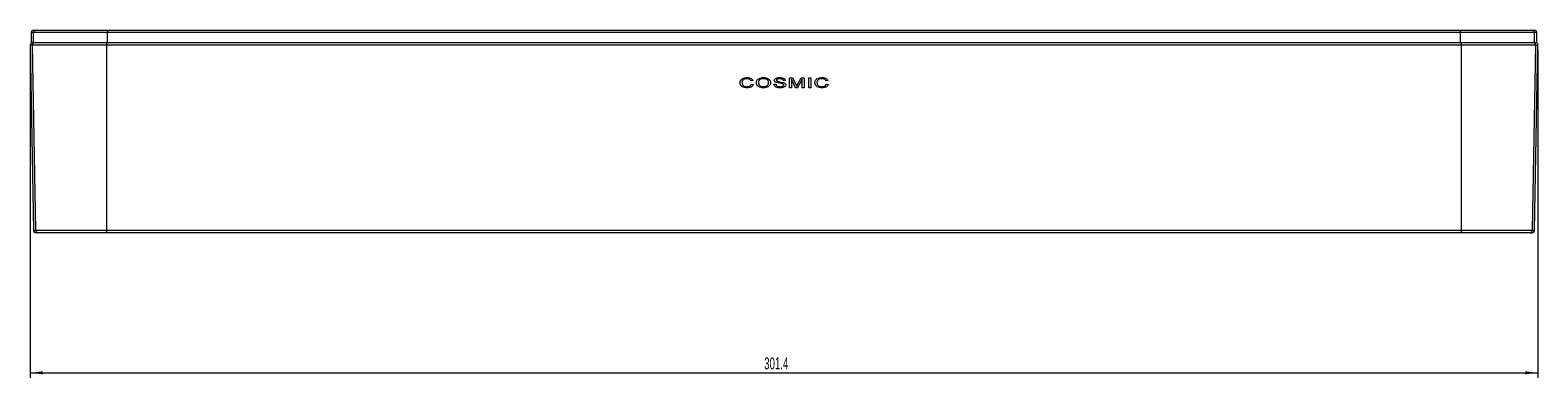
# Model space of a CAD drawing. Header units: millimetres. Extents: x -393 to 304, y 27 to 402.
# Tile 2 of 5: x -393 to -92, y 333 to 402. Entities that reach past the tile are written whole.
import ezdxf

# ---------------------------------------------------------------- set-up
doc = ezdxf.new("R2010")
doc.units = ezdxf.units.MM
doc.styles.add('SLDTEXTSTYLE0', font='TXT', dxfattribs={"width": 0.605})
doc.dimstyles.new('SLDDIMSTYLE0', dxfattribs={"dimtxt": 2.311487, "dimasz": 2.5, "dimexe": 0, "dimexo": 0.0625, "dimgap": 0.577872, "dimtad": 1, "dimtoh": 1, "dimdec": 1, "dimrnd": 1e-09, "dimzin": 12, "dimdsep": 46, "dimtxsty": 'SLDTEXTSTYLE0', "dimsah": 1, "dimcen": 0.09, "dimadec": 0, "dimazin": 0, "dimtfac": 1, "dimtdec": 1, "dimtofl": 0, "dimtmove": 0, "dimatfit": 3, "dimfxl": 1, "dimfrac": 2, "dimtolj": 1, "dimtzin": 12, "dimarcsym": 0})

# ---------------------------------------------------------------- blocks, each defined once
blk = doc.blocks.new('*D1')
at = {"color": 7, "linetype": 'Continuous', "lineweight": 0}
for p, q in [((-393.09, 398.04), (-393.09, 332.55)), ((-91.71, 398.04), (-91.71, 332.55)), ((-393.09, 333.55), (-91.71, 333.55))]:
    blk.add_line(p, q, dxfattribs=at)
for points in [[(-393.09, 333.55), (-390.59, 333.24), (-390.59, 333.86)], [(-91.71, 333.55), (-94.21, 333.86), (-94.21, 333.24)]]:
    blk.add_solid(points, dxfattribs=at)
at = {"color": 7, "linetype": 'Continuous', "lineweight": 0, "insert": (-246.36, 336.62), "char_height": 2.381, "attachment_point": 1, "style": 'SLDTEXTSTYLE0'}
blk.add_mtext('301.4', dxfattribs=at)

msp = doc.modelspace()

# ---------------------------------------------------------------- linework, layer by layer
at = {"color": 7, "linetype": 'Continuous', "lineweight": 15}
for p, q in [((-392.9, 401.55), (-392.9, 399.55)), ((-392.4, 402.05), (-391.89, 402.05)), ((-392.39, 399.55), (-392.39, 401.55)), ((-377.65, 401.55), (-392.39, 401.55)), ((-391.89, 402.05), (-377.64, 402.05)), ((-107.15, 401.55), (-377.65, 401.55)), ((-377.65, 399.55), (-377.65, 401.55)), ((-377.64, 402.05), (-107.16, 402.05)), ((-107.16, 402.05), (-92.91, 402.05)), ((-107.15, 399.55), (-107.15, 401.55)), ((-92.41, 401.55), (-107.15, 401.55)), ((-92.91, 402.05), (-92.4, 402.05)), ((-92.41, 399.55), (-92.41, 401.55)), ((-91.9, 399.55), (-91.9, 401.55)), ((-393.09, 399.04), (-392.44, 362.04)), ((-392.9, 399.55), (-392.39, 399.55)), ((-377.86, 399.04), (-392.63, 399.04)), ((-391.98, 362.04), (-392.63, 399.04)), ((-392.39, 399.55), (-377.65, 399.55)), ((-106.94, 399.04), (-377.86, 399.04)), ((-377.86, 399.04), (-377.85, 362.04)), ((-377.65, 399.55), (-107.15, 399.55)), ((-107.15, 399.55), (-92.41, 399.55)), ((-106.95, 362.04), (-106.94, 399.04)), ((-92.17, 399.04), (-106.94, 399.04)), ((-92.17, 399.04), (-92.82, 362.04)), ((-92.41, 399.55), (-91.9, 399.55)), ((-92.36, 362.04), (-91.71, 399.04)), ((-248.61, 391.99), (-249.02, 391.93)), ((-242.13, 391.98), (-242.54, 391.98)), ((-241.31, 392.55), (-240.68, 392.55)), ((-241.31, 390.55), (-241.31, 392.55)), ((-240.9, 392.24), (-240.9, 390.55)), ((-240.07, 390.55), (-240.9, 392.24)), ((-240.68, 392.55), (-239.98, 391.14)), ((-239.68, 391.17), (-238.95, 392.55)), ((-238.8, 392.24), (-239.68, 390.55)), ((-238.95, 392.55), (-238.39, 392.55)), ((-238.8, 390.55), (-238.8, 392.24)), ((-238.39, 392.55), (-238.39, 390.55)), ((-237.45, 390.55), (-237.45, 392.55)), ((-237.45, 392.55), (-237.04, 392.55)), ((-237.04, 392.55), (-237.04, 390.55)), ((-233.63, 391.99), (-234.04, 391.93)), ((-248.94, 391.25), (-248.53, 391.19)), ((-244.41, 391.24), (-244, 391.24)), ((-240.9, 390.55), (-241.31, 390.55)), ((-239.68, 390.55), (-240.07, 390.55)), ((-238.39, 390.55), (-238.8, 390.55)), ((-237.04, 390.55), (-237.45, 390.55)), ((-233.97, 391.25), (-233.56, 391.19)), ((-391.98, 362.04), (-377.85, 362.04)), ((-377.85, 362.04), (-106.95, 362.04)), ((-106.95, 362.04), (-92.82, 362.04)), ((-391.48, 361.55), (-391.94, 361.55)), ((-377.84, 361.55), (-391.48, 361.55)), ((-106.96, 361.55), (-377.84, 361.55)), ((-93.32, 361.55), (-106.96, 361.55)), ((-93.32, 361.55), (-92.86, 361.55))]:
    msp.add_line(p, q, dxfattribs=at)
at = {"color": 8, "linetype": 'Continuous', "lineweight": 15}
for p, q in [((-392.39, 401.55), (-392.9, 401.55)), ((-91.9, 401.55), (-92.41, 401.55)), ((-392.63, 399.04), (-393.09, 399.04)), ((-92.17, 399.04), (-91.71, 399.04)), ((-392.44, 362.04), (-391.98, 362.04)), ((-92.82, 362.04), (-92.36, 362.04))]:
    msp.add_line(p, q, dxfattribs=at)
at = {"color": 7, "linetype": 'Continuous', "lineweight": 15}
for centre, radius, start, end in [((-392.4, 401.55), 0.5, 90, 180), ((-391.89, 401.55), 0.5, 90.0055, 180.0089), ((-370.25, 401.67), 7.4, 177.0957, 180.9681), ((-114.55, 401.67), 7.4, 359.0319, 2.9043), ((-92.91, 401.55), 0.5, 359.9911, 89.9945), ((-92.4, 401.55), 0.5, 0, 90), ((-392.59, 399.05), 0.5, 90, 181), ((-392.13, 399.05), 0.5, 90.0057, 181.0068), ((-369.02, 399.17), 8.84, 177.5367, 180.8355), ((-115.78, 399.17), 8.84, 359.1645, 2.4633), ((-92.67, 399.05), 0.5, 358.9932, 89.9943), ((-92.21, 399.05), 0.5, 359, 90), ((-391.94, 362.05), 0.5, 181, 270), ((-391.48, 362.05), 0.5, 180.9939, 269.9954), ((-369.41, 361.92), 8.44, 179.1745, 182.5111), ((-115.39, 361.92), 8.44, 357.4889, 0.8255), ((-93.32, 362.05), 0.5, 270.0046, 359.0061), ((-92.86, 362.05), 0.5, 270, 359)]:
    msp.add_arc(centre, radius, start, end, dxfattribs=at)
for points, knots in [([(-251.2, 391.56), (-251.19, 391.64), (-251.19, 391.72), (-251.15, 391.88), (-251.11, 391.96), (-250.99, 392.16), (-250.86, 392.28), (-250.58, 392.44), (-250.43, 392.49), (-250.11, 392.56), (-249.95, 392.57), (-249.79, 392.57)], [0, 0, 0, 0, 0.125, 0.125, 0.25, 0.25, 0.5, 0.5, 0.75, 0.75, 1, 1, 1, 1]), ([(-249.8, 392.34), (-249.92, 392.34), (-250.04, 392.33), (-250.27, 392.28), (-250.38, 392.24), (-250.53, 392.14), (-250.58, 392.1), (-250.65, 392.01), (-250.68, 391.96), (-250.73, 391.86), (-250.75, 391.8), (-250.78, 391.68), (-250.78, 391.62), (-250.79, 391.56)], [0, 0, 0, 0, 0.25, 0.25, 0.5, 0.5, 0.625, 0.625, 0.75, 0.75, 0.875, 0.875, 1, 1, 1, 1]), ([(-249.02, 391.93), (-249.03, 391.97), (-249.05, 392), (-249.1, 392.07), (-249.12, 392.1), (-249.21, 392.18), (-249.27, 392.23), (-249.49, 392.32), (-249.65, 392.34), (-249.8, 392.34)], [0, 0, 0, 0, 0.125, 0.125, 0.25, 0.25, 0.5, 0.5, 1, 1, 1, 1]), ([(-249.79, 392.57), (-249.67, 392.57), (-249.55, 392.57), (-249.32, 392.53), (-249.21, 392.5), (-249, 392.41), (-248.9, 392.35), (-248.77, 392.23), (-248.73, 392.19), (-248.66, 392.1), (-248.63, 392.05), (-248.61, 391.99)], [0, 0, 0, 0, 0.25, 0.25, 0.5, 0.5, 0.75, 0.75, 0.875, 0.875, 1, 1, 1, 1]), ([(-247.92, 391.52), (-247.92, 391.6), (-247.91, 391.69), (-247.87, 391.85), (-247.84, 391.93), (-247.76, 392.07), (-247.71, 392.14), (-247.59, 392.25), (-247.52, 392.3), (-247.31, 392.43), (-247.15, 392.49), (-246.91, 392.54), (-246.83, 392.55), (-246.66, 392.57), (-246.58, 392.57), (-246.49, 392.57)], [0, 0, 0, 0, 0.125, 0.125, 0.25, 0.25, 0.375, 0.375, 0.5, 0.5, 0.75, 0.75, 0.875, 0.875, 1, 1, 1, 1]), ([(-246.49, 392.34), (-246.62, 392.34), (-246.74, 392.33), (-246.98, 392.27), (-247.1, 392.22), (-247.25, 392.12), (-247.3, 392.09), (-247.38, 391.99), (-247.42, 391.94), (-247.47, 391.83), (-247.48, 391.76), (-247.51, 391.64), (-247.51, 391.58), (-247.51, 391.52)], [0, 0, 0, 0, 0.25, 0.25, 0.5, 0.5, 0.625, 0.625, 0.75, 0.75, 0.875, 0.875, 1, 1, 1, 1]), ([(-246.49, 392.57), (-246.41, 392.57), (-246.33, 392.57), (-246.17, 392.55), (-246.09, 392.54), (-245.85, 392.49), (-245.7, 392.43), (-245.41, 392.27), (-245.29, 392.15), (-245.16, 391.94), (-245.13, 391.87), (-245.08, 391.71), (-245.08, 391.63), (-245.07, 391.54)], [0, 0, 0, 0, 0.125, 0.125, 0.25, 0.25, 0.5, 0.5, 0.75, 0.75, 0.875, 0.875, 1, 1, 1, 1]), ([(-245.48, 391.55), (-245.48, 391.61), (-245.49, 391.67), (-245.51, 391.78), (-245.54, 391.84), (-245.62, 392), (-245.7, 392.09), (-245.9, 392.23), (-246.02, 392.27), (-246.25, 392.33), (-246.37, 392.34), (-246.49, 392.34)], [0, 0, 0, 0, 0.125, 0.125, 0.25, 0.25, 0.5, 0.5, 0.75, 0.75, 1, 1, 1, 1]), ([(-244.31, 392.03), (-244.31, 392.08), (-244.3, 392.14), (-244.25, 392.23), (-244.21, 392.28), (-244.1, 392.39), (-244, 392.44), (-243.79, 392.51), (-243.69, 392.54), (-243.47, 392.57), (-243.36, 392.57), (-243.25, 392.57)], [0, 0, 0, 0, 0.125, 0.125, 0.25, 0.25, 0.5, 0.5, 0.75, 0.75, 1, 1, 1, 1]), ([(-243.87, 391.59), (-243.97, 391.63), (-244.08, 391.67), (-244.2, 391.78), (-244.24, 391.82), (-244.29, 391.92), (-244.31, 391.97), (-244.31, 392.03)], [0, 0, 0, 0, 0.5, 0.5, 0.75, 0.75, 1, 1, 1, 1]), ([(-243.24, 392.34), (-243.37, 392.34), (-243.5, 392.34), (-243.69, 392.28), (-243.75, 392.25), (-243.83, 392.19), (-243.86, 392.17), (-243.89, 392.11), (-243.9, 392.08), (-243.9, 392.04)], [0, 0, 0, 0, 0.5, 0.5, 0.75, 0.75, 0.875, 0.875, 1, 1, 1, 1]), ([(-243.9, 392.04), (-243.9, 392.01), (-243.89, 391.97), (-243.85, 391.91), (-243.82, 391.89), (-243.79, 391.87)], [0, 0, 0, 0, 0.5, 0.5, 1, 1, 1, 1]), ([(-243.79, 391.87), (-243.74, 391.84), (-243.69, 391.83), (-243.59, 391.8), (-243.54, 391.79), (-243.39, 391.75), (-243.29, 391.74), (-242.98, 391.69), (-242.77, 391.66), (-242.57, 391.6)], [0, 0, 0, 0, 0.125, 0.125, 0.25, 0.25, 0.5, 0.5, 1, 1, 1, 1]), ([(-243.25, 392.57), (-243.02, 392.57), (-242.79, 392.55), (-242.46, 392.43), (-242.36, 392.38), (-242.23, 392.25), (-242.2, 392.2), (-242.15, 392.1), (-242.13, 392.04), (-242.13, 391.98)], [0, 0, 0, 0, 0.5, 0.5, 0.75, 0.75, 0.875, 0.875, 1, 1, 1, 1]), ([(-242.54, 391.98), (-242.55, 392.02), (-242.56, 392.05), (-242.59, 392.12), (-242.61, 392.15), (-242.68, 392.23), (-242.75, 392.26), (-242.95, 392.33), (-243.1, 392.34), (-243.24, 392.34)], [0, 0, 0, 0, 0.125, 0.125, 0.25, 0.25, 0.5, 0.5, 1, 1, 1, 1]), ([(-236.22, 391.56), (-236.22, 391.64), (-236.21, 391.72), (-236.17, 391.88), (-236.14, 391.96), (-236.01, 392.16), (-235.89, 392.28), (-235.61, 392.44), (-235.45, 392.49), (-235.13, 392.56), (-234.97, 392.57), (-234.81, 392.57)], [0, 0, 0, 0, 0.125, 0.125, 0.25, 0.25, 0.5, 0.5, 0.75, 0.75, 1, 1, 1, 1]), ([(-234.83, 392.34), (-234.95, 392.34), (-235.07, 392.33), (-235.29, 392.28), (-235.41, 392.24), (-235.56, 392.14), (-235.6, 392.1), (-235.68, 392.01), (-235.71, 391.96), (-235.76, 391.86), (-235.78, 391.8), (-235.81, 391.68), (-235.81, 391.62), (-235.81, 391.56)], [0, 0, 0, 0, 0.25, 0.25, 0.5, 0.5, 0.625, 0.625, 0.75, 0.75, 0.875, 0.875, 1, 1, 1, 1]), ([(-234.04, 391.93), (-234.06, 391.97), (-234.08, 392), (-234.12, 392.07), (-234.15, 392.1), (-234.23, 392.18), (-234.3, 392.23), (-234.51, 392.32), (-234.67, 392.34), (-234.83, 392.34)], [0, 0, 0, 0, 0.125, 0.125, 0.25, 0.25, 0.5, 0.5, 1, 1, 1, 1]), ([(-234.81, 392.57), (-234.7, 392.57), (-234.58, 392.57), (-234.35, 392.53), (-234.24, 392.5), (-234.02, 392.41), (-233.92, 392.35), (-233.79, 392.23), (-233.75, 392.19), (-233.68, 392.1), (-233.66, 392.05), (-233.63, 391.99)], [0, 0, 0, 0, 0.25, 0.25, 0.5, 0.5, 0.75, 0.75, 0.875, 0.875, 1, 1, 1, 1]), ([(-249.78, 390.52), (-249.94, 390.52), (-250.11, 390.53), (-250.43, 390.59), (-250.59, 390.65), (-250.8, 390.78), (-250.87, 390.83), (-250.98, 390.95), (-251.03, 391.01), (-251.11, 391.16), (-251.14, 391.24), (-251.19, 391.4), (-251.19, 391.48), (-251.2, 391.56)], [0, 0, 0, 0, 0.25, 0.25, 0.5, 0.5, 0.625, 0.625, 0.75, 0.75, 0.875, 0.875, 1, 1, 1, 1]), ([(-250.79, 391.56), (-250.78, 391.44), (-250.77, 391.32), (-250.67, 391.1), (-250.6, 391.01), (-250.4, 390.87), (-250.29, 390.83), (-250.06, 390.77), (-249.94, 390.76), (-249.82, 390.75)], [0, 0, 0, 0, 0.25, 0.25, 0.5, 0.5, 0.75, 0.75, 1, 1, 1, 1]), ([(-249.82, 390.75), (-249.73, 390.75), (-249.64, 390.76), (-249.46, 390.79), (-249.37, 390.82), (-249.21, 390.9), (-249.13, 390.95), (-249.04, 391.05), (-249.02, 391.09), (-248.97, 391.17), (-248.96, 391.21), (-248.94, 391.25)], [0, 0, 0, 0, 0.25, 0.25, 0.5, 0.5, 0.75, 0.75, 0.875, 0.875, 1, 1, 1, 1]), ([(-248.53, 391.19), (-248.55, 391.13), (-248.58, 391.07), (-248.65, 390.97), (-248.69, 390.92), (-248.82, 390.78), (-248.93, 390.71), (-249.16, 390.61), (-249.28, 390.58), (-249.53, 390.53), (-249.65, 390.52), (-249.78, 390.52)], [0, 0, 0, 0, 0.125, 0.125, 0.25, 0.25, 0.5, 0.5, 0.75, 0.75, 1, 1, 1, 1]), ([(-246.5, 390.52), (-246.66, 390.52), (-246.82, 390.54), (-247.13, 390.61), (-247.28, 390.66), (-247.56, 390.82), (-247.69, 390.93), (-247.82, 391.13), (-247.86, 391.2), (-247.91, 391.36), (-247.92, 391.44), (-247.92, 391.52)], [0, 0, 0, 0, 0.25, 0.25, 0.5, 0.5, 0.75, 0.75, 0.875, 0.875, 1, 1, 1, 1]), ([(-247.51, 391.52), (-247.51, 391.46), (-247.5, 391.4), (-247.48, 391.29), (-247.45, 391.23), (-247.37, 391.07), (-247.28, 390.99), (-247.08, 390.86), (-246.96, 390.82), (-246.73, 390.76), (-246.62, 390.76), (-246.5, 390.75)], [0, 0, 0, 0, 0.125, 0.125, 0.25, 0.25, 0.5, 0.5, 0.75, 0.75, 1, 1, 1, 1]), ([(-246.5, 390.75), (-246.44, 390.75), (-246.38, 390.76), (-246.26, 390.77), (-246.2, 390.78), (-246.02, 390.82), (-245.91, 390.87), (-245.71, 391), (-245.62, 391.09), (-245.53, 391.25), (-245.51, 391.31), (-245.49, 391.43), (-245.48, 391.49), (-245.48, 391.55)], [0, 0, 0, 0, 0.125, 0.125, 0.25, 0.25, 0.5, 0.5, 0.75, 0.75, 0.875, 0.875, 1, 1, 1, 1]), ([(-245.07, 391.54), (-245.07, 391.46), (-245.08, 391.38), (-245.13, 391.22), (-245.16, 391.15), (-245.29, 390.94), (-245.42, 390.83), (-245.7, 390.66), (-245.85, 390.61), (-246.17, 390.54), (-246.33, 390.52), (-246.5, 390.52)], [0, 0, 0, 0, 0.125, 0.125, 0.25, 0.25, 0.5, 0.5, 0.75, 0.75, 1, 1, 1, 1]), ([(-243.15, 390.52), (-243.42, 390.52), (-243.69, 390.54), (-244.06, 390.7), (-244.17, 390.77), (-244.31, 390.93), (-244.34, 390.98), (-244.4, 391.11), (-244.41, 391.17), (-244.41, 391.24)], [0, 0, 0, 0, 0.5, 0.5, 0.75, 0.75, 0.875, 0.875, 1, 1, 1, 1]), ([(-244, 391.24), (-243.99, 391.2), (-243.98, 391.15), (-243.95, 391.07), (-243.93, 391.03), (-243.85, 390.93), (-243.77, 390.88), (-243.6, 390.81), (-243.52, 390.79), (-243.34, 390.76), (-243.25, 390.75), (-243.17, 390.75)], [0, 0, 0, 0, 0.125, 0.125, 0.25, 0.25, 0.5, 0.5, 0.75, 0.75, 1, 1, 1, 1]), ([(-242.79, 391.37), (-242.88, 391.4), (-242.97, 391.41), (-243.15, 391.44), (-243.24, 391.46), (-243.51, 391.51), (-243.69, 391.54), (-243.87, 391.59)], [0, 0, 0, 0, 0.25, 0.25, 0.5, 0.5, 1, 1, 1, 1]), ([(-243.17, 390.75), (-243.02, 390.75), (-242.88, 390.77), (-242.68, 390.84), (-242.61, 390.87), (-242.53, 390.94), (-242.51, 390.97), (-242.48, 391.01), (-242.48, 391.03), (-242.47, 391.07), (-242.46, 391.08), (-242.46, 391.1)], [0, 0, 0, 0, 0.5, 0.5, 0.75, 0.75, 0.875, 0.875, 0.9375, 0.9375, 1, 1, 1, 1]), ([(-242.05, 391.12), (-242.05, 391.06), (-242.07, 391), (-242.12, 390.9), (-242.15, 390.85), (-242.27, 390.73), (-242.37, 390.68), (-242.59, 390.59), (-242.7, 390.56), (-242.92, 390.53), (-243.03, 390.52), (-243.15, 390.52)], [0, 0, 0, 0, 0.125, 0.125, 0.25, 0.25, 0.5, 0.5, 0.75, 0.75, 1, 1, 1, 1]), ([(-242.46, 391.1), (-242.46, 391.12), (-242.47, 391.14), (-242.48, 391.18), (-242.49, 391.19), (-242.52, 391.24), (-242.55, 391.27), (-242.64, 391.33), (-242.72, 391.35), (-242.79, 391.37)], [0, 0, 0, 0, 0.125, 0.125, 0.25, 0.25, 0.5, 0.5, 1, 1, 1, 1]), ([(-242.57, 391.6), (-242.45, 391.56), (-242.33, 391.52), (-242.18, 391.4), (-242.13, 391.35), (-242.07, 391.24), (-242.05, 391.18), (-242.05, 391.12)], [0, 0, 0, 0, 0.5, 0.5, 0.75, 0.75, 1, 1, 1, 1]), ([(-239.98, 391.14), (-239.96, 391.1), (-239.93, 391.05), (-239.91, 391), (-239.9, 390.97), (-239.89, 390.95), (-239.87, 390.92), (-239.86, 390.9), (-239.85, 390.88), (-239.84, 390.85)], [0, 0, 0, 0, 0.0001629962, 0.0001629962, 0.0001629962, 0.0002444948, 0.0002444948, 0.0002444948, 0.0003259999, 0.0003259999, 0.0003259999, 0.0003259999]), ([(-239.84, 390.85), (-239.83, 390.88), (-239.81, 390.9), (-239.8, 390.93), (-239.78, 390.97), (-239.76, 391.01), (-239.74, 391.05), (-239.72, 391.09), (-239.7, 391.13), (-239.68, 391.17)], [0, 0, 0, 0, 0.0000892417, 0.0000892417, 0.0000892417, 0.0002231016, 0.0002231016, 0.0002231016, 0.0003569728, 0.0003569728, 0.0003569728, 0.0003569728]), ([(-234.8, 390.52), (-234.97, 390.52), (-235.13, 390.53), (-235.45, 390.59), (-235.62, 390.65), (-235.83, 390.78), (-235.89, 390.83), (-236.01, 390.95), (-236.06, 391.01), (-236.14, 391.16), (-236.17, 391.24), (-236.21, 391.4), (-236.22, 391.48), (-236.22, 391.56)], [0, 0, 0, 0, 0.25, 0.25, 0.5, 0.5, 0.625, 0.625, 0.75, 0.75, 0.875, 0.875, 1, 1, 1, 1]), ([(-235.81, 391.56), (-235.81, 391.44), (-235.79, 391.32), (-235.7, 391.1), (-235.62, 391.01), (-235.43, 390.87), (-235.31, 390.83), (-235.08, 390.77), (-234.96, 390.76), (-234.84, 390.75)], [0, 0, 0, 0, 0.25, 0.25, 0.5, 0.5, 0.75, 0.75, 1, 1, 1, 1]), ([(-234.84, 390.75), (-234.75, 390.75), (-234.66, 390.76), (-234.48, 390.79), (-234.4, 390.82), (-234.24, 390.9), (-234.16, 390.95), (-234.07, 391.05), (-234.04, 391.09), (-234, 391.17), (-233.98, 391.21), (-233.97, 391.25)], [0, 0, 0, 0, 0.25, 0.25, 0.5, 0.5, 0.75, 0.75, 0.875, 0.875, 1, 1, 1, 1]), ([(-233.56, 391.19), (-233.58, 391.13), (-233.61, 391.07), (-233.67, 390.97), (-233.71, 390.92), (-233.85, 390.78), (-233.95, 390.71), (-234.18, 390.61), (-234.3, 390.58), (-234.55, 390.53), (-234.68, 390.52), (-234.8, 390.52)], [0, 0, 0, 0, 0.125, 0.125, 0.25, 0.25, 0.5, 0.5, 0.75, 0.75, 1, 1, 1, 1])]:
    msp.add_open_spline(points, degree=3, knots=knots, dxfattribs=at)

# ---------------------------------------------------------------- dimensions: what is measured, and where the dimension line sits
at = {"color": 7, "linetype": 'Continuous', "lineweight": 0}
dim = msp.add_linear_dim(base=(-91.71, 333.55), p1=(-393.09, 399.04), p2=(-91.71, 399.04), dimstyle='SLDDIMSTYLE0', dxfattribs=at)
dim.commit()
dim.dimension.update_dxf_attribs({"geometry": '*D1', "text_midpoint": (-242.4, 333.55), "dimtype": 160})

doc.saveas('drawing.dxf')
